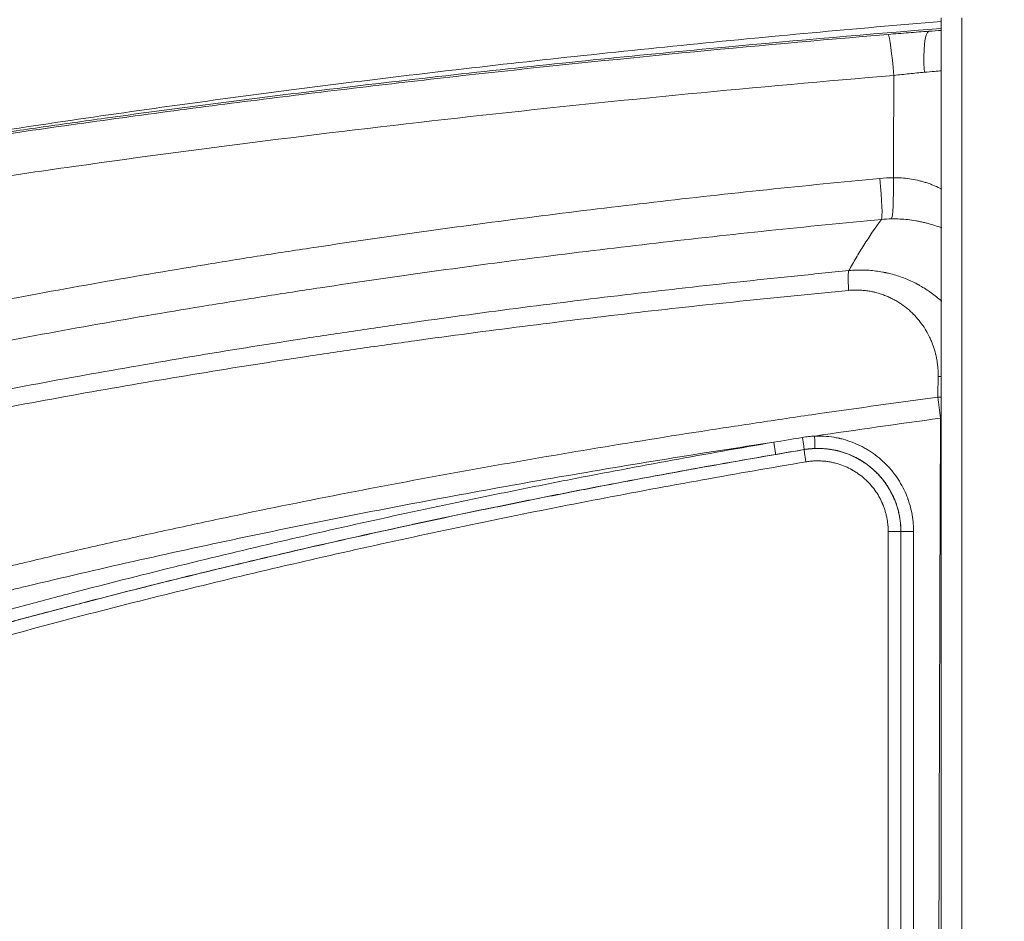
# Model space of a CAD drawing. Header units: millimetres. Extents: x -8 to 594, y 0 to 420.
# Tile 122 of 249: x 159 to 171, y 320 to 331. Entities that reach past the tile are written whole.
import ezdxf

# ---------------------------------------------------------------- set-up
doc = ezdxf.new("R2010")
doc.units = ezdxf.units.MM
doc.layers.add('1', color=7, linetype='Continuous', true_color=0xffffff)
doc.styles.add('Calibri', font='txt')
doc.dimstyles.get("Standard").update_dxf_attribs({"dimtxt": 0.18, "dimasz": 0.18, "dimexe": 0.18, "dimexo": 0.0625, "dimgap": 0.09, "dimtad": 0, "dimtih": 1, "dimtoh": 1, "dimdec": 4, "dimzin": 0, "dimdsep": 46, "dimtxsty": 'Standard', "dimcen": 0.09, "dimadec": 0, "dimazin": 0, "dimtfac": 1, "dimtdec": 4, "dimtofl": 0, "dimtmove": 0, "dimatfit": 3, "dimfxl": 0, "dimtolj": 1, "dimtzin": 0, "dimarcsym": 0})

# ---------------------------------------------------------------- blocks, each defined once
blk = doc.blocks.new('_U2')
at = {"layer": '1', "color": 18, "lineweight": 13}
for p, q in [((147.37, 320.701), (147.37, 378.38)), ((281.821, 328.547), (281.821, 378.38)), ((147.37, 376.38), (189.299, 376.38)), ((281.821, 376.38), (239.891, 376.38))]:
    blk.add_line(p, q, dxfattribs=at)
at = {"layer": '1', "color": 18}
for points in [[(147.37, 376.38), (150.87, 377.318), (150.87, 375.442)], [(281.821, 376.38), (278.321, 375.442), (278.321, 377.318)]]:
    blk.add_solid(points, dxfattribs=at)
at = {"layer": '1', "color": 18, "linetype": 'Continuous', "lineweight": 13, "char_height": 3.5, "attachment_point": 7, "line_spacing_factor": 1.399613, "style": 'Calibri'}
for s, insert in [('\\fCalibri|b0|i0;\\W1.0000;2.7', (190.985, 373.383)), ('\\fCalibri|b0|i0;\\W1.0000;LIFT POINT SPAN', (201.135, 373.383))]:
    blk.add_mtext(s, dxfattribs=dict(at, insert=insert))

msp = doc.modelspace()

# ---------------------------------------------------------------- linework, layer by layer
at = {"layer": '1', "color": 155, "linetype": 'Continuous', "lineweight": 18}
msp.add_line((169.922, 288.525), (169.922, 331.27), dxfattribs=at)
at = {"layer": '1', "color": 155, "linetype": 'Continuous', "lineweight": 13}
for p, q in [((170.172, 331.27), (170.172, 288.525)), ((169.28, 325.047), (169.434, 325.047)), ((169.28, 313.805), (169.28, 325.047)), ((169.434, 325.047), (169.434, 313.805)), ((169.435, 325.047), (169.434, 325.047)), ((169.435, 313.805), (169.435, 325.047)), ((169.588, 325.047), (169.435, 325.047)), ((169.588, 325.047), (169.588, 313.805))]:
    msp.add_line(p, q, dxfattribs=at)
for centre, major_axis, ratio, start_param, end_param in [((169.319, 330.574), (0.042, -0.498), 0.058716, 1.565863, 3.065728), ((169.813, 330.611), (-0.036, 0.499), 0.187504, 0.03938, 1.556206), ((169.15, 329.325), (-0.047, 0.498), 0.058922, 3.194044, 4.706806), ((169.313, 329.334), (0.006, -0.5), 0.058927, 0.056076, 1.570088), ((168.855, 327.711), (0.049, -0.498), 0.067628, 3.194073, 4.164054), ((169.932, 326.671), (-0.5, 0.01), 0.508099, 4.743852, 4.816745), ((169.927, 326.419), (-0.5, 0.01), 0.508184, 4.733399, 4.814584), ((169.927, 326.419), (-0.068, 0.495), 0.02579, 1.029497, 1.567275), ((168.385, 326.202), (-0.006, 0.15), 0.026011, 3.176511, 4.711399), ((167.89, 326.128), (-0.025, 0.148), 0.025655, 3.176511, 4.707989)]:
    msp.add_ellipse(centre, major_axis=major_axis, ratio=ratio, start_param=start_param, end_param=end_param, dxfattribs=at)
at = {"layer": '1', "color": 155, "linetype": 'Continuous', "lineweight": 18}
for points, knots in [([(136.01, 329.744), (136.289, 329.828), (136.858, 329.998), (137.733, 330.252), (138.771, 330.548), (139.956, 330.875), (141.725, 331.347), (143.948, 331.908), (146.647, 332.539), (149.37, 333.123), (153.034, 333.84), (156.736, 334.46), (160.461, 334.978), (163.263, 335.316), (166.073, 335.602), (169.832, 335.915), (173.131, 336.097), (175.963, 336.189), (177.374, 336.221), (178.791, 336.241), (179.736, 336.243), (180.213, 336.244)], [0, 0, 0, 0, 0.020059, 0.040923, 0.062561, 0.094066, 0.124999, 0.187366, 0.249715, 0.312103, 0.374586, 0.499717, 0.562204, 0.624669, 0.687142, 0.749649, 0.874808, 0.906103, 0.937398, 0.968362, 1, 1, 1, 1]), ([(146.849, 327.5), (146.895, 327.512), (147.35, 327.633), (148.213, 327.855), (149.438, 328.153), (151.209, 328.561), (153.52, 329.044), (156.364, 329.562), (159.232, 330.018), (162.166, 330.423), (165.224, 330.785), (167.82, 331.046), (169.4, 331.184), (169.922, 331.228)], [0, 0, 0, 0, 0.006164, 0.060889, 0.11511, 0.168878, 0.295046, 0.418669, 0.539723, 0.666973, 0.797572, 0.933181, 1, 1, 1, 1]), ([(169.28, 331.071), (169.321, 331.074), (169.403, 331.081), (169.486, 331.087), (169.568, 331.094), (169.609, 331.097), (169.692, 331.103), (169.733, 331.106), (169.774, 331.109)], [0, 0, 0, 0, 0.25, 0.5, 0.5, 0.75, 0.75, 1, 1, 1, 1]), ([(168.804, 328.208), (168.832, 328.211), (168.86, 328.213), (168.915, 328.215), (168.969, 328.216), (169.051, 328.212), (169.132, 328.204), (169.186, 328.195), (169.22, 328.189), (169.23, 328.187), (169.24, 328.185), (169.247, 328.184), (169.25, 328.183), (169.267, 328.18), (169.28, 328.176), (169.32, 328.167), (169.346, 328.16), (169.398, 328.144), (169.449, 328.127), (169.523, 328.097), (169.572, 328.075), (169.608, 328.057), (169.623, 328.049), (169.638, 328.041), (169.644, 328.038), (169.647, 328.036), (169.655, 328.031), (169.685, 328.015), (169.713, 327.998), (169.758, 327.969), (169.802, 327.94), (169.864, 327.892), (169.906, 327.856), (169.928, 327.837), (169.929, 327.836)], [0, 0, 0, 0, 0.066262, 0.066262, 0.132525, 0.198787, 0.26505, 0.331312, 0.331312, 0.347878, 0.356161, 0.356161, 0.364444, 0.364444, 0.397575, 0.397575, 0.463837, 0.463837, 0.5301, 0.596362, 0.662625, 0.662625, 0.695756, 0.704039, 0.704039, 0.712322, 0.712322, 0.728887, 0.79515, 0.79515, 0.861412, 0.927675, 0.993937, 1, 1, 1, 1])]:
    msp.add_open_spline(points, degree=3, knots=knots, dxfattribs=at)
at = {"layer": '1', "color": 155, "linetype": 'Continuous', "lineweight": 13}
for points, knots in [([(169.921, 331.143), (169.049, 331.073), (168.177, 330.998), (166.804, 330.87), (166.301, 330.821), (165.297, 330.72), (164.795, 330.667), (163.792, 330.557), (163.291, 330.499), (162.289, 330.38), (161.788, 330.319), (160.787, 330.19), (160.287, 330.124), (159.538, 330.02), (159.288, 329.985), (158.913, 329.931), (158.726, 329.904), (158.539, 329.877), (158.414, 329.858), (158.351, 329.849), (158.04, 329.803), (157.79, 329.765), (157.293, 329.688), (157.044, 329.649), (156.299, 329.53), (155.803, 329.448), (154.814, 329.279), (154.32, 329.191), (153.336, 329.01), (152.844, 328.917), (151.865, 328.724), (151.376, 328.624), (150.645, 328.47), (150.402, 328.418), (149.916, 328.313), (149.673, 328.259), (149.43, 328.204)], [0, 0, 0, 0, 0.126161, 0.126161, 0.198981, 0.198981, 0.2718, 0.2718, 0.34462, 0.34462, 0.41744, 0.41744, 0.49026, 0.49026, 0.52667, 0.52667, 0.544875, 0.553978, 0.553978, 0.56308, 0.56308, 0.59949, 0.59949, 0.6359, 0.6359, 0.70872, 0.70872, 0.78154, 0.78154, 0.85436, 0.85436, 0.92718, 0.92718, 0.96359, 0.96359, 1, 1, 1, 1]), ([(149.43, 328.204), (149.838, 328.293), (150.246, 328.38), (151.063, 328.55), (151.473, 328.633), (152.292, 328.794), (152.702, 328.873), (153.522, 329.027), (153.933, 329.102), (154.756, 329.249), (155.168, 329.32), (155.683, 329.407), (155.889, 329.441), (156.302, 329.509), (156.818, 329.592), (157.231, 329.657), (157.644, 329.721), (157.851, 329.752), (158.264, 329.814), (158.471, 329.845), (158.885, 329.905), (159.092, 329.935), (159.713, 330.022), (160.128, 330.079), (160.957, 330.19), (161.372, 330.243), (162.202, 330.347), (162.617, 330.397), (163.448, 330.495), (163.864, 330.542), (165.111, 330.68), (165.944, 330.765), (167.611, 330.926), (168.445, 331.001), (169.28, 331.071)], [0, 0, 0, 0, 0.0625, 0.0625, 0.125, 0.125, 0.1875, 0.1875, 0.25, 0.25, 0.3125, 0.3125, 0.328125, 0.34375, 0.375, 0.40625, 0.40625, 0.4375, 0.4375, 0.46875, 0.46875, 0.5, 0.5, 0.5625, 0.5625, 0.625, 0.625, 0.6875, 0.6875, 0.75, 0.75, 0.875, 0.875, 1, 1, 1, 1]), ([(169.349, 330.574), (167.686, 330.434), (166.026, 330.274), (162.712, 329.909), (161.058, 329.703), (159.201, 329.441), (158.994, 329.411), (158.582, 329.351), (158.376, 329.321), (157.964, 329.259), (157.758, 329.228), (157.346, 329.164), (156.934, 329.1), (156.42, 329.017), (156.112, 328.967), (155.906, 328.933), (155.803, 328.916), (155.29, 328.83), (154.879, 328.759), (154.059, 328.614), (153.649, 328.539), (152.831, 328.387), (152.013, 328.231), (151.197, 328.067), (150.381, 327.9), (149.974, 327.814), (149.567, 327.727)], [0, 0, 0, 0, 0.25, 0.25, 0.5, 0.5, 0.53125, 0.53125, 0.5625, 0.5625, 0.59375, 0.59375, 0.625, 0.65625, 0.671875, 0.671875, 0.6875, 0.6875, 0.75, 0.75, 0.8125, 0.8125, 0.875, 0.9375, 0.9375, 1, 1, 1, 1]), ([(169.719, 330.612), (169.689, 330.609), (169.658, 330.606), (169.596, 330.6), (169.535, 330.594), (169.473, 330.587), (169.411, 330.581), (169.38, 330.577), (169.349, 330.574)], [0, 0, 0, 0, 0.25, 0.25, 0.5, 0.75, 0.75, 1, 1, 1, 1]), ([(169.928, 330.631), (169.9, 330.628), (169.871, 330.626), (169.801, 330.619), (169.761, 330.616), (169.719, 330.612)], [0, 0, 0, 0, 0.42138, 0.42138, 1, 1, 1, 1]), ([(147.883, 325.26), (148.239, 325.366), (148.816, 325.535), (149.394, 325.699), (149.835, 325.822), (150.939, 326.127), (152.047, 326.415), (153.158, 326.687), (153.38, 326.741), (153.825, 326.847), (154.047, 326.9), (154.715, 327.054), (156.054, 327.355), (158.293, 327.812), (160.093, 328.131), (161.222, 328.316), (161.448, 328.352), (161.9, 328.424), (162.578, 328.528), (163.257, 328.627), (164.165, 328.753), (164.619, 328.813), (165.528, 328.929), (165.983, 328.984), (167.35, 329.143), (168.264, 329.238), (169.179, 329.325)], [0, 0, 0, 0, 0.051248, 0.082873, 0.082873, 0.114499, 0.240999, 0.240999, 0.272624, 0.272624, 0.304249, 0.304249, 0.367499, 0.493999, 0.620499, 0.620499, 0.652124, 0.652124, 0.683749, 0.747, 0.747, 0.81025, 0.81025, 0.8735, 0.8735, 1, 1, 1, 1]), ([(169.343, 329.334), (169.376, 329.334), (169.409, 329.334), (169.474, 329.329), (169.507, 329.326), (169.571, 329.316), (169.603, 329.31), (169.651, 329.299), (169.667, 329.295), (169.698, 329.287), (169.714, 329.282), (169.737, 329.275), (169.745, 329.273), (169.76, 329.267), (169.783, 329.26), (169.806, 329.251), (169.85, 329.233), (169.879, 329.221), (169.915, 329.203), (169.923, 329.2), (169.931, 329.196)], [0, 0, 0, 0, 0.159096, 0.159096, 0.318193, 0.318193, 0.477289, 0.477289, 0.556837, 0.556837, 0.636385, 0.636385, 0.676159, 0.676159, 0.715933, 0.795482, 0.795482, 0.954578, 0.954578, 1, 1, 1, 1]), ([(169.198, 328.828), (168.286, 328.742), (167.376, 328.647), (166.014, 328.489), (165.561, 328.434), (164.655, 328.319), (164.202, 328.259), (163.299, 328.133), (162.622, 328.035), (161.946, 327.931), (161.496, 327.86), (161.271, 327.824), (160.146, 327.64), (158.352, 327.322), (156.568, 326.958), (155.233, 326.668), (154.788, 326.568), (154.123, 326.414), (153.901, 326.362), (153.458, 326.256), (152.351, 325.989), (151.247, 325.703), (150.146, 325.402), (149.926, 325.342), (149.487, 325.219), (148.878, 325.046), (148.271, 324.869), (147.883, 324.753)], [0, 0, 0, 0, 0.125907, 0.125907, 0.18886, 0.18886, 0.251814, 0.251814, 0.314767, 0.346244, 0.346244, 0.377721, 0.377721, 0.503628, 0.629535, 0.629535, 0.692488, 0.692488, 0.723965, 0.723965, 0.755442, 0.881348, 0.881348, 0.912825, 0.912825, 0.944302, 1, 1, 1, 1]), ([(168.804, 328.208), (168.832, 328.259), (168.861, 328.311), (168.921, 328.413), (168.952, 328.465), (169.051, 328.62), (169.122, 328.724), (169.198, 328.828)], [0, 0, 0, 0, 0.25, 0.25, 0.5, 0.5, 1, 1, 1, 1]), ([(169.931, 328.725), (169.916, 328.73), (169.902, 328.736), (169.858, 328.751), (169.829, 328.76), (169.785, 328.773), (169.762, 328.779), (169.739, 328.785), (169.724, 328.789), (169.716, 328.791), (169.693, 328.796), (169.677, 328.8), (169.645, 328.806), (169.629, 328.809), (169.582, 328.817), (169.55, 328.822), (169.485, 328.829), (169.452, 328.831), (169.387, 328.834), (169.354, 328.835), (169.321, 328.835)], [0, 0, 0, 0, 0.080882, 0.080882, 0.234069, 0.234069, 0.310662, 0.348958, 0.348958, 0.387255, 0.387255, 0.463848, 0.463848, 0.540441, 0.540441, 0.693627, 0.693627, 0.846814, 0.846814, 1, 1, 1, 1]), ([(148.05, 324.197), (148.261, 324.26), (148.473, 324.323), (148.897, 324.446), (149.321, 324.568), (149.746, 324.688), (150.171, 324.806), (150.384, 324.865), (151.023, 325.039), (151.449, 325.152), (152.303, 325.373), (152.73, 325.48), (153.372, 325.638), (153.587, 325.69), (154.015, 325.792), (154.23, 325.843), (154.874, 325.992), (155.303, 326.089), (156.164, 326.277), (156.595, 326.368), (157.458, 326.546), (157.89, 326.631), (158.756, 326.798), (159.622, 326.958), (160.49, 327.108), (161.36, 327.253), (161.795, 327.322), (162.449, 327.423), (162.667, 327.456), (163.103, 327.52), (163.322, 327.552), (163.977, 327.644), (164.414, 327.704), (165.29, 327.817), (165.728, 327.872), (166.605, 327.975), (167.045, 328.025), (167.704, 328.096), (167.924, 328.119), (168.364, 328.164), (168.584, 328.187), (168.804, 328.208)], [0, 0, 0, 0, 0.03125, 0.03125, 0.0625, 0.09375, 0.09375, 0.125, 0.125, 0.1875, 0.1875, 0.25, 0.25, 0.28125, 0.28125, 0.3125, 0.3125, 0.375, 0.375, 0.4375, 0.4375, 0.5, 0.5, 0.5625, 0.625, 0.625, 0.6875, 0.6875, 0.71875, 0.71875, 0.75, 0.75, 0.8125, 0.8125, 0.875, 0.875, 0.9375, 0.9375, 0.96875, 0.96875, 1, 1, 1, 1]), ([(168.801, 327.968), (168.581, 327.947), (168.361, 327.926), (167.921, 327.882), (167.702, 327.859), (167.043, 327.79), (166.604, 327.742), (165.728, 327.641), (165.29, 327.587), (164.416, 327.476), (163.979, 327.418), (163.324, 327.327), (163.106, 327.296), (162.671, 327.233), (162.453, 327.2), (161.8, 327.101), (161.365, 327.033), (160.497, 326.89), (159.629, 326.742), (158.764, 326.583), (157.9, 326.418), (157.468, 326.333), (156.606, 326.157), (156.176, 326.067), (155.316, 325.88), (154.887, 325.784), (154.244, 325.635), (154.029, 325.585), (153.601, 325.483), (153.387, 325.432), (152.746, 325.275), (152.319, 325.168), (151.466, 324.949), (151.04, 324.836), (150.403, 324.664), (150.19, 324.606), (149.765, 324.488), (149.341, 324.369), (148.917, 324.248), (148.494, 324.125), (148.282, 324.064), (148.071, 324.001)], [0, 0, 0, 0, 0.03125, 0.03125, 0.0625, 0.0625, 0.125, 0.125, 0.1875, 0.1875, 0.25, 0.25, 0.28125, 0.28125, 0.3125, 0.3125, 0.375, 0.375, 0.4375, 0.5, 0.5, 0.5625, 0.5625, 0.625, 0.625, 0.6875, 0.6875, 0.71875, 0.71875, 0.75, 0.75, 0.8125, 0.8125, 0.875, 0.875, 0.90625, 0.90625, 0.9375, 0.96875, 0.96875, 1, 1, 1, 1]), ([(169.885, 326.924), (169.886, 326.958), (169.885, 326.992), (169.882, 327.034), (169.881, 327.042), (169.879, 327.059), (169.878, 327.068), (169.875, 327.092), (169.873, 327.109), (169.864, 327.158), (169.857, 327.191), (169.839, 327.255), (169.829, 327.287), (169.811, 327.334), (169.805, 327.349), (169.795, 327.373), (169.791, 327.38), (169.784, 327.396), (169.781, 327.403), (169.762, 327.441), (169.746, 327.471), (169.71, 327.529), (169.69, 327.557), (169.649, 327.611), (169.626, 327.637), (169.599, 327.666), (169.596, 327.669), (169.59, 327.675), (169.581, 327.685), (169.572, 327.694), (169.553, 327.712), (169.54, 327.724), (169.5, 327.758), (169.471, 327.78), (169.427, 327.81), (169.412, 327.82), (169.389, 327.834), (169.381, 327.839), (169.369, 327.846), (169.365, 327.848), (169.357, 327.852), (169.337, 327.863), (169.3, 327.882), (169.25, 327.904), (169.215, 327.916), (169.18, 327.928), (169.162, 327.934), (169.134, 327.941), (169.121, 327.945), (169.107, 327.948), (169.097, 327.95), (169.093, 327.951), (169.069, 327.956), (169.032, 327.962), (168.975, 327.969), (168.936, 327.971), (168.898, 327.972), (168.879, 327.972), (168.84, 327.971), (168.82, 327.97), (168.801, 327.968)], [0, 0, 0, 0, 0.0625, 0.0625, 0.078125, 0.078125, 0.09375, 0.09375, 0.125, 0.125, 0.1875, 0.1875, 0.25, 0.25, 0.28125, 0.28125, 0.296875, 0.296875, 0.3125, 0.3125, 0.375, 0.375, 0.4375, 0.4375, 0.5, 0.5, 0.507813, 0.507813, 0.515625, 0.53125, 0.53125, 0.5625, 0.5625, 0.625, 0.625, 0.65625, 0.65625, 0.671875, 0.671875, 0.679687, 0.679687, 0.6875, 0.71875, 0.75, 0.78125, 0.78125, 0.8125, 0.8125, 0.828125, 0.835937, 0.835937, 0.84375, 0.84375, 0.875, 0.90625, 0.9375, 0.9375, 0.96875, 0.96875, 1, 1, 1, 1]), ([(147.882, 321.249), (147.965, 321.281), (148.048, 321.313), (148.245, 321.387), (148.357, 321.43), (148.583, 321.515), (148.696, 321.557), (149.262, 321.768), (149.715, 321.934), (150.396, 322.177), (150.624, 322.257), (151.079, 322.416), (151.535, 322.573), (151.992, 322.726), (152.45, 322.878), (152.679, 322.952), (153.138, 323.099), (153.368, 323.172), (153.828, 323.315), (154.059, 323.385), (154.752, 323.593), (155.215, 323.728), (156.144, 323.988), (156.61, 324.114), (157.544, 324.357), (158.013, 324.475), (158.541, 324.603), (158.6, 324.617), (158.717, 324.645), (158.894, 324.688), (159.305, 324.785), (159.894, 324.92), (160.366, 325.024), (160.72, 325.101), (160.838, 325.127), (161.074, 325.177), (161.666, 325.302), (162.257, 325.422), (163.206, 325.606), (163.68, 325.695), (165.106, 325.952), (166.059, 326.111), (167.252, 326.297), (167.49, 326.333), (167.968, 326.404), (168.207, 326.44), (168.924, 326.543), (169.402, 326.609), (169.881, 326.673)], [0, 0, 0, 0, 0.011763, 0.011763, 0.027703, 0.027703, 0.043642, 0.043642, 0.107399, 0.107399, 0.139278, 0.139278, 0.171156, 0.203035, 0.203035, 0.234913, 0.234913, 0.266792, 0.266792, 0.298671, 0.298671, 0.362428, 0.362428, 0.426185, 0.426185, 0.489942, 0.489942, 0.497912, 0.497912, 0.505882, 0.521821, 0.5537, 0.585578, 0.585578, 0.601517, 0.601517, 0.617457, 0.681214, 0.681214, 0.744971, 0.744971, 0.872486, 0.872486, 0.904364, 0.904364, 0.936243, 0.936243, 1, 1, 1, 1]), ([(168.241, 326.186), (168.247, 326.148), (168.253, 326.111), (168.261, 326.057), (168.263, 326.041), (168.262, 326.039)], [0, 0, 0, 0, 0.5, 0.5, 1, 1, 1, 1]), ([(168.389, 326.202), (168.428, 326.204), (168.466, 326.203), (168.543, 326.198), (168.582, 326.194), (168.639, 326.185), (168.658, 326.181), (168.682, 326.176), (168.687, 326.175), (168.696, 326.173), (168.711, 326.169), (168.725, 326.166), (168.772, 326.153), (168.808, 326.141), (168.88, 326.114), (168.916, 326.098), (168.968, 326.072), (168.985, 326.063), (169.01, 326.049), (169.023, 326.041), (169.035, 326.034), (169.043, 326.028), (169.048, 326.026), (169.085, 326.002), (169.116, 325.98), (169.177, 325.932), (169.206, 325.907), (169.262, 325.853), (169.288, 325.825), (169.32, 325.788), (169.326, 325.78), (169.335, 325.769), (169.338, 325.765), (169.344, 325.758), (169.359, 325.738), (169.374, 325.719), (169.406, 325.671), (169.427, 325.638), (169.464, 325.57), (169.481, 325.536), (169.504, 325.482), (169.511, 325.464), (169.519, 325.441), (169.521, 325.437), (169.524, 325.427), (169.526, 325.423), (169.53, 325.409), (169.533, 325.4), (169.548, 325.353), (169.557, 325.316), (169.573, 325.24), (169.579, 325.202), (169.584, 325.144), (169.587, 325.105), (169.588, 325.066), (169.588, 325.047)], [0, 0, 0, 0, 0.0625, 0.0625, 0.125, 0.125, 0.15625, 0.15625, 0.164063, 0.164063, 0.171875, 0.1875, 0.1875, 0.25, 0.25, 0.3125, 0.3125, 0.34375, 0.34375, 0.359375, 0.367188, 0.367188, 0.375, 0.375, 0.4375, 0.4375, 0.5, 0.5, 0.5625, 0.5625, 0.578125, 0.578125, 0.585938, 0.585938, 0.59375, 0.625, 0.625, 0.6875, 0.6875, 0.75, 0.75, 0.78125, 0.78125, 0.789063, 0.789063, 0.796875, 0.796875, 0.8125, 0.8125, 0.875, 0.875, 0.9375, 0.9375, 0.96875, 1, 1, 1, 1]), ([(167.894, 326.128), (167.026, 325.997), (166.159, 325.856), (164.862, 325.632), (164.43, 325.554), (163.567, 325.395), (163.136, 325.312), (161.845, 325.057), (160.986, 324.876), (159.7, 324.586), (159.272, 324.487), (158.792, 324.371), (158.738, 324.358), (158.632, 324.332), (158.578, 324.319), (158.418, 324.28), (158.098, 324.201), (157.353, 324.013), (156.716, 323.844), (156.081, 323.67), (155.87, 323.611), (155.448, 323.492), (155.237, 323.431), (154.606, 323.246), (154.186, 323.12), (153.558, 322.925), (153.349, 322.859), (152.931, 322.725), (152.723, 322.658), (152.098, 322.452), (151.683, 322.312), (151.061, 322.096), (150.854, 322.024), (150.441, 321.877), (150.234, 321.804), (149.616, 321.58), (149.204, 321.428), (148.69, 321.234), (148.588, 321.196), (148.383, 321.118), (148.182, 321.041), (147.981, 320.964), (147.882, 320.926)], [0, 0, 0, 0, 0.127065, 0.127065, 0.190597, 0.190597, 0.25413, 0.25413, 0.381194, 0.381194, 0.444727, 0.444727, 0.452668, 0.452668, 0.46061, 0.46061, 0.476493, 0.508259, 0.571792, 0.571792, 0.603558, 0.603558, 0.635324, 0.635324, 0.698856, 0.698856, 0.730623, 0.730623, 0.762389, 0.762389, 0.825921, 0.825921, 0.857687, 0.857687, 0.889454, 0.889454, 0.952986, 0.952986, 0.968869, 0.968869, 0.984752, 1, 1, 1, 1]), ([(148.638, 320.789), (149.414, 321.096), (150.194, 321.392), (151.76, 321.965), (152.547, 322.24), (154.128, 322.769), (154.922, 323.023), (156.517, 323.508), (157.318, 323.74), (158.223, 323.99), (158.324, 324.017), (158.525, 324.072), (158.626, 324.099), (158.928, 324.18), (159.13, 324.234), (159.735, 324.392), (160.139, 324.495), (160.949, 324.696), (161.354, 324.794), (162.167, 324.984), (162.573, 325.077), (163.388, 325.257), (163.796, 325.344), (164.409, 325.472), (164.613, 325.514), (164.92, 325.576), (165.022, 325.596), (165.227, 325.637), (166.148, 325.818), (167.071, 325.987), (167.894, 326.128)], [0, 0, 0, 0, 0.125, 0.125, 0.25, 0.25, 0.375, 0.375, 0.5, 0.5, 0.515625, 0.515625, 0.53125, 0.53125, 0.5625, 0.5625, 0.625, 0.625, 0.6875, 0.6875, 0.75, 0.75, 0.8125, 0.8125, 0.84375, 0.84375, 0.859375, 0.859375, 0.875, 1, 1, 1, 1]), ([(148.69, 320.648), (149.479, 320.96), (150.271, 321.261), (151.862, 321.842), (152.662, 322.121), (154.268, 322.657), (155.075, 322.914), (156.697, 323.405), (157.511, 323.639), (158.431, 323.891), (158.533, 323.919), (158.738, 323.974), (159.045, 324.056), (159.353, 324.137), (159.968, 324.297), (160.379, 324.401), (161.614, 324.704), (162.439, 324.895), (163.681, 325.166), (164.096, 325.254), (164.615, 325.36), (164.719, 325.382), (164.927, 325.423), (165.031, 325.444), (165.343, 325.506), (165.551, 325.547), (166.591, 325.747), (167.426, 325.897), (168.262, 326.038)], [0, 0, 0, 0, 0.125, 0.125, 0.25, 0.25, 0.375, 0.375, 0.5, 0.5, 0.515625, 0.515625, 0.53125, 0.5625, 0.5625, 0.625, 0.625, 0.75, 0.75, 0.8125, 0.8125, 0.828125, 0.828125, 0.84375, 0.84375, 0.875, 0.875, 1, 1, 1, 1]), ([(168.283, 325.89), (168.277, 325.928), (168.271, 325.966), (168.263, 326.02), (168.261, 326.037), (168.262, 326.038)], [0, 0, 0, 0, 0.5, 0.5, 1, 1, 1, 1]), ([(168.262, 326.038), (168.28, 326.041), (168.316, 326.046), (168.353, 326.049), (168.407, 326.052), (168.443, 326.053), (168.497, 326.05), (168.534, 326.047), (168.57, 326.042), (168.592, 326.039), (168.597, 326.038), (168.606, 326.036), (168.619, 326.034), (168.633, 326.031), (168.66, 326.025), (168.695, 326.017), (168.747, 326.001), (168.781, 325.988), (168.831, 325.969), (168.864, 325.953), (168.901, 325.934), (168.905, 325.932), (168.913, 325.928), (168.917, 325.925), (168.929, 325.919), (168.937, 325.914), (168.96, 325.9), (168.991, 325.88), (169.035, 325.849), (169.064, 325.826), (169.105, 325.791), (169.131, 325.766), (169.163, 325.733), (169.169, 325.727), (169.178, 325.716), (169.181, 325.713), (169.187, 325.706), (169.202, 325.689), (169.228, 325.657), (169.26, 325.613), (169.289, 325.567), (169.316, 325.52), (169.332, 325.487), (169.344, 325.462), (169.35, 325.45), (169.355, 325.437), (169.358, 325.429), (169.36, 325.424), (169.369, 325.403), (169.381, 325.369), (169.397, 325.317), (169.41, 325.264), (169.421, 325.211), (169.428, 325.157), (169.431, 325.12), (169.432, 325.097), (169.433, 325.093), (169.433, 325.084), (169.433, 325.07), (169.434, 325.056), (169.434, 325.047)], [0, 0, 0, 0, 0.03125, 0.0625, 0.0625, 0.125, 0.125, 0.15625, 0.1875, 0.1875, 0.195312, 0.195312, 0.203125, 0.21875, 0.21875, 0.25, 0.28125, 0.3125, 0.3125, 0.375, 0.375, 0.382812, 0.382812, 0.390625, 0.390625, 0.40625, 0.40625, 0.4375, 0.46875, 0.5, 0.5, 0.5625, 0.5625, 0.578125, 0.578125, 0.585937, 0.585937, 0.59375, 0.625, 0.65625, 0.6875, 0.71875, 0.75, 0.75, 0.765625, 0.773437, 0.773437, 0.78125, 0.78125, 0.8125, 0.84375, 0.875, 0.90625, 0.9375, 0.96875, 0.96875, 0.976562, 0.976562, 0.984375, 1, 1, 1, 1]), ([(168.391, 326.053), (168.369, 326.052), (168.348, 326.05), (168.305, 326.046), (168.283, 326.043), (168.262, 326.039)], [0, 0, 0, 0, 0.5, 0.5, 1, 1, 1, 1]), ([(169.435, 325.047), (169.435, 325.081), (169.433, 325.115), (169.426, 325.182), (169.421, 325.215), (169.408, 325.281), (169.399, 325.313), (169.387, 325.354), (169.384, 325.362), (169.38, 325.374), (169.379, 325.378), (169.376, 325.386), (169.369, 325.406), (169.361, 325.426), (169.341, 325.472), (169.326, 325.502), (169.294, 325.561), (169.276, 325.59), (169.248, 325.631), (169.238, 325.645), (169.225, 325.662), (169.222, 325.665), (169.217, 325.672), (169.214, 325.675), (169.206, 325.685), (169.201, 325.692), (169.173, 325.724), (169.15, 325.749), (169.102, 325.795), (169.077, 325.817), (169.024, 325.859), (168.996, 325.878), (168.964, 325.899), (168.96, 325.901), (168.953, 325.906), (168.942, 325.912), (168.931, 325.919), (168.909, 325.931), (168.894, 325.939), (168.849, 325.962), (168.819, 325.975), (168.756, 325.999), (168.724, 326.009), (168.683, 326.021), (168.671, 326.024), (168.658, 326.027), (168.65, 326.029), (168.646, 326.029), (168.625, 326.034), (168.608, 326.037), (168.559, 326.045), (168.525, 326.049), (168.458, 326.053), (168.425, 326.054), (168.391, 326.053)], [0, 0, 0, 0, 0.0625, 0.0625, 0.125, 0.125, 0.1875, 0.1875, 0.203125, 0.203125, 0.210938, 0.210938, 0.21875, 0.25, 0.25, 0.3125, 0.3125, 0.375, 0.375, 0.40625, 0.40625, 0.414063, 0.414063, 0.421875, 0.421875, 0.4375, 0.4375, 0.5, 0.5, 0.5625, 0.5625, 0.625, 0.625, 0.632813, 0.632813, 0.640625, 0.65625, 0.65625, 0.6875, 0.6875, 0.75, 0.75, 0.8125, 0.8125, 0.828125, 0.835938, 0.835938, 0.84375, 0.84375, 0.875, 0.875, 0.9375, 0.9375, 1, 1, 1, 1]), ([(167.916, 325.98), (167.094, 325.84), (166.275, 325.69), (165.355, 325.51), (165.252, 325.49), (165.048, 325.449), (164.946, 325.429), (164.64, 325.367), (164.436, 325.325), (163.824, 325.198), (163.416, 325.11), (162.603, 324.931), (162.197, 324.838), (161.386, 324.648), (160.981, 324.551), (160.173, 324.35), (159.769, 324.247), (159.165, 324.089), (158.963, 324.036), (158.661, 323.955), (158.561, 323.928), (158.36, 323.873), (158.259, 323.845), (157.356, 323.596), (156.556, 323.365), (154.963, 322.88), (154.171, 322.627), (152.592, 322.098), (151.807, 321.823), (150.243, 321.252), (149.465, 320.956), (148.689, 320.65)], [0, 0, 0, 0, 0.125, 0.125, 0.140625, 0.140625, 0.15625, 0.15625, 0.1875, 0.1875, 0.25, 0.25, 0.3125, 0.3125, 0.375, 0.375, 0.4375, 0.4375, 0.46875, 0.46875, 0.484375, 0.484375, 0.5, 0.5, 0.625, 0.625, 0.75, 0.75, 0.875, 0.875, 1, 1, 1, 1]), ([(169.28, 325.047), (169.28, 325.055), (169.28, 325.063), (169.279, 325.078), (169.279, 325.086), (169.278, 325.109), (169.275, 325.14), (169.269, 325.186), (169.26, 325.232), (169.249, 325.276), (169.235, 325.321), (169.225, 325.35), (169.217, 325.368), (169.216, 325.372), (169.213, 325.379), (169.208, 325.39), (169.203, 325.4), (169.194, 325.421), (169.18, 325.449), (169.165, 325.476), (169.141, 325.515), (169.123, 325.541), (169.095, 325.578), (169.086, 325.59), (169.073, 325.605), (169.07, 325.608), (169.065, 325.614), (169.063, 325.616), (169.055, 325.625), (169.05, 325.631), (169.023, 325.659), (169, 325.68), (168.953, 325.72), (168.929, 325.739), (168.89, 325.764), (168.877, 325.773), (168.857, 325.785), (168.85, 325.789), (168.84, 325.794), (168.837, 325.796), (168.83, 325.8), (168.827, 325.802), (168.796, 325.818), (168.768, 325.831), (168.71, 325.854), (168.681, 325.863), (168.636, 325.876), (168.621, 325.879), (168.599, 325.884), (168.587, 325.887), (168.576, 325.889), (168.568, 325.89), (168.564, 325.891), (168.545, 325.894), (168.514, 325.898), (168.483, 325.9), (168.437, 325.903), (168.406, 325.902), (168.36, 325.9), (168.329, 325.897), (168.299, 325.893), (168.283, 325.89)], [0, 0, 0, 0, 0.015625, 0.015625, 0.03125, 0.03125, 0.0625, 0.09375, 0.125, 0.15625, 0.1875, 0.21875, 0.21875, 0.226563, 0.226563, 0.234375, 0.25, 0.25, 0.28125, 0.3125, 0.3125, 0.375, 0.375, 0.40625, 0.40625, 0.414062, 0.414062, 0.421875, 0.421875, 0.4375, 0.4375, 0.5, 0.5, 0.5625, 0.5625, 0.59375, 0.59375, 0.609375, 0.609375, 0.617187, 0.617187, 0.625, 0.625, 0.6875, 0.6875, 0.75, 0.75, 0.78125, 0.78125, 0.796875, 0.804687, 0.804687, 0.8125, 0.8125, 0.84375, 0.875, 0.875, 0.9375, 0.9375, 0.96875, 1, 1, 1, 1]), ([(168.283, 325.89), (167.446, 325.749), (166.611, 325.599), (165.364, 325.359), (164.948, 325.277), (164.119, 325.106), (163.705, 325.019), (162.466, 324.748), (161.642, 324.557), (160.412, 324.255), (160.002, 324.152), (159.185, 323.94), (158.776, 323.831), (157.962, 323.608), (157.149, 323.38), (156.339, 323.141), (155.126, 322.774), (154.32, 322.517), (151.913, 321.715), (150.321, 321.134), (148.741, 320.509)], [0, 0, 0, 0, 0.125, 0.125, 0.1875, 0.1875, 0.25, 0.25, 0.375, 0.375, 0.4375, 0.4375, 0.5, 0.5, 0.5625, 0.625, 0.625, 0.75, 0.75, 1, 1, 1, 1])]:
    msp.add_open_spline(points, degree=3, knots=knots, dxfattribs=at)
for points, degree in [([(169.922, 331.121), (169.872, 331.117), (169.823, 331.113), (169.774, 331.109)], 3), ([(169.774, 331.109), (169.826, 331.113), (169.877, 331.116), (169.927, 331.12)], 3), ([(169.343, 329.334), (169.345, 329.747), (169.347, 330.16), (169.349, 330.574)], 3), ([(169.179, 329.325), (169.234, 329.33), (169.288, 329.333), (169.343, 329.334)], 3), ([(169.321, 328.835), (169.28, 328.834), (169.239, 328.832), (169.198, 328.828)], 3), ([(169.881, 326.673), (169.883, 326.757), (169.884, 326.841), (169.885, 326.924)], 3), ([(169.914, 326.419), (169.405, 326.35), (168.897, 326.277), (168.389, 326.202)], 3), ([(169.883, 312.305), (169.886, 317.009), (169.896, 321.714), (169.914, 326.419)], 3), ([(167.894, 326.128), (168.01, 326.147), (168.125, 326.167), (168.241, 326.186)], 3), ([(168.241, 326.186), (168.266, 326.19), (168.315, 326.196), (168.364, 326.201), (168.389, 326.202)], 3), ([(168.262, 326.039), (168.146, 326.02), (168.031, 326), (167.916, 325.98)], 3), ([(168.262, 326.038), (168.262, 326.039)], 1)]:
    msp.add_open_spline(points, degree=degree, dxfattribs=at)

# ---------------------------------------------------------------- dimensions: what is measured, and where the dimension line sits
at = {"layer": '1', "color": 18, "linetype": 'Continuous', "lineweight": 13}
dim = msp.add_linear_dim(base=(281.821, 376.38), p1=(147.37, 320.701), p2=(281.821, 327.047), text=' <> \\fCalibri|b0|i0;\\C18;{\\H1.00x;\\fCalibri|b0|i0;LIFT POINT SPAN\\fCalibri|b0|i0;}\\C18;', dimstyle='Standard', override={"dimtxt": 3.5, "dimasz": 3.5, "dimexe": 2, "dimexo": 0, "dimgap": 1.5, "dimtih": 0, "dimtoh": 0, "dimdec": 1, "dimlfac": 0.02, "dimdsep": 46, "dimlunit": 2, "dimtxsty": 'Calibri', "dimsah": 1, "dimse1": 0, "dimse2": 0, "dimsd1": 0, "dimsd2": 0, "dimclrd": 18, "dimclre": 18, "dimclrt": 18, "dimtol": 0, "dimtm": -0.1, "dimtfac": 1, "dimtdec": 2, "dimtofl": 1, "dimtmove": 0, "dimlwd": 13, "dimlwe": 13}, dxfattribs=at)
dim.commit()
dim.dimension.update_dxf_attribs({"geometry": '_U2', "text_midpoint": (214.595, 376.38), "dimtype": 160})

doc.saveas('drawing.dxf')
